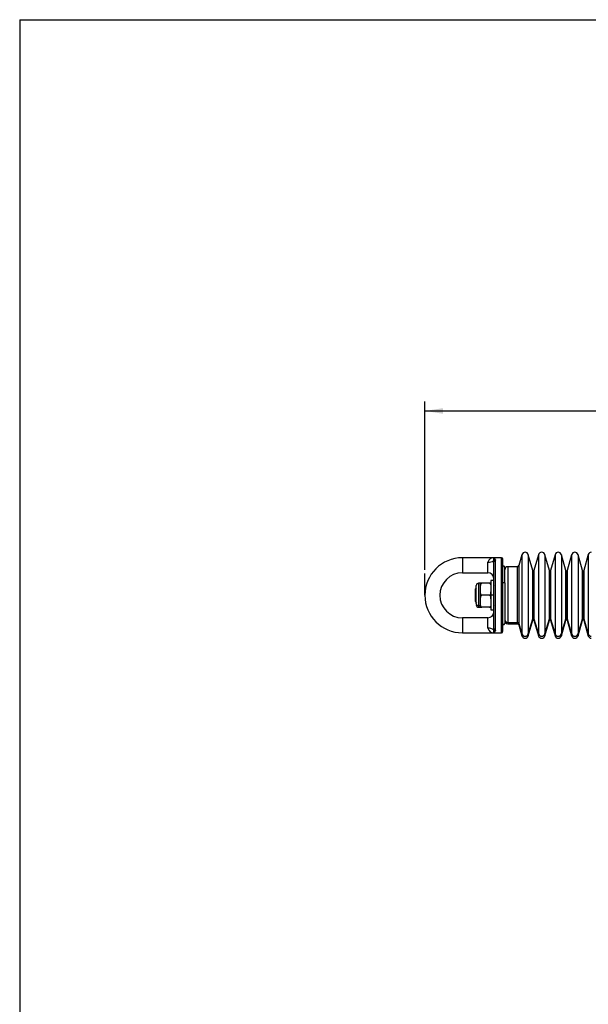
# Model space of a CAD drawing. Header units: millimetres. Extents: x 0 to 864, y 0 to 559.
# Tile 3 of 12: x 0 to 189, y 231 to 559. Entities that reach past the tile are written whole.
import ezdxf

# ---------------------------------------------------------------- set-up
doc = ezdxf.new("R2010")
doc.units = ezdxf.units.MM
doc.layers.add('DIMENSIONS', color=140, linetype='Continuous')
doc.layers.add('SLD-DEFPOINTS', color=7, linetype='Continuous')
doc.styles.add('SLDTEXTSTYLE0', font='TXT', dxfattribs={"width": 0.75})
doc.dimstyles.new('SLDDIMSTYLE0', dxfattribs={"dimtxt": 6, "dimasz": 6, "dimexe": 0, "dimexo": 0.0625, "dimgap": 1.5, "dimtad": 0, "dimtih": 1, "dimtoh": 1, "dimdec": 1, "dimrnd": 1e-09, "dimzin": 12, "dimdsep": 46, "dimtxsty": 'SLDTEXTSTYLE0', "dimsah": 1, "dimcen": 0.09, "dimadec": 0, "dimazin": 3, "dimtfac": 1, "dimtdec": 1, "dimtofl": 0, "dimtmove": 0, "dimatfit": 3, "dimfxl": 0, "dimfrac": 2, "dimtolj": 1, "dimtzin": 12, "dimarcsym": 0})

# ---------------------------------------------------------------- blocks, each defined once
blk = doc.blocks.new('_D')
at = {"layer": 'DIMENSIONS'}
for p, q in [((134.81, 375.7), (134.81, 431.72)), ((372.41, 389.98), (372.41, 431.72)), ((134.81, 428.55), (199.81, 428.55)), ((372.41, 428.55), (307.42, 428.55))]:
    blk.add_line(p, q, dxfattribs=at)
for points in [[(134.81, 428.55), (140.81, 427.62), (140.81, 429.47)], [(372.41, 428.55), (366.41, 429.47), (366.41, 427.62)]]:
    blk.add_solid(points, dxfattribs=at)
at = {"layer": 'DIMENSIONS', "insert": (201.03, 431.52), "char_height": 6, "attachment_point": 1, "style": 'SLDTEXTSTYLE0'}
blk.add_mtext('223MM MIN. - 240MM MAX.', dxfattribs=at)

msp = doc.modelspace()

# ---------------------------------------------------------------- linework, layer by layer
at = {"color": 7, "linetype": 'Continuous', "lineweight": 25}
for p, q in [((167.13, 380.7), (166.08, 377.06)), ((170.75, 375.44), (169.24, 380.7)), ((172.64, 380.7), (171.13, 375.44)), ((176.26, 375.44), (174.76, 380.7)), ((178.16, 380.7), (176.65, 375.44)), ((181.78, 375.44), (180.27, 380.7)), ((183.67, 380.7), (182.16, 375.44)), ((187.29, 375.44), (185.79, 380.7)), ((189.21, 380.77), (187.68, 375.44)), ((147.31, 379.69), (147.31, 374.69)), ((157.81, 379.69), (147.31, 379.69)), ((155.81, 374.69), (155.81, 378.19)), ((157.72, 378.75), (157.81, 378.38)), ((160.31, 379.69), (157.81, 379.69)), ((157.81, 356.01), (157.81, 378.38)), ((158.2, 379.17), (158.31, 378.85)), ((158.31, 355.54), (158.31, 378.85)), ((160.31, 354.69), (160.31, 379.69)), ((160.81, 355.19), (160.81, 379.19)), ((160.91, 377.04), (160.81, 377.04)), ((147.31, 374.69), (155.81, 374.69)), ((161.41, 371.25), (161.41, 376.5)), ((165.6, 376.69), (162.41, 376.69)), ((153.31, 371.19), (152.71, 371.19)), ((153.81, 371.19), (153.31, 371.19)), ((153.31, 370.04), (153.31, 371.19)), ((156.31, 371.19), (153.81, 371.19)), ((156.81, 371.19), (156.31, 371.19)), ((157.81, 372.09), (156.81, 372.09)), ((156.81, 372.09), (156.81, 367.19)), ((157.81, 370.59), (157.91, 370.69)), ((161.41, 371.25), (161.41, 357.87)), ((152.01, 369.69), (151.51, 369.19)), ((151.51, 369.19), (151.51, 365.19)), ((151.91, 364.42), (151.91, 370.39)), ((153.31, 369.19), (153.31, 370.04)), ((153.31, 368.34), (153.31, 369.19)), ((153.31, 366.04), (153.31, 368.34)), ((156.31, 367.19), (153.81, 367.19)), ((156.81, 367.39), (156.81, 368.34)), ((157.81, 367.19), (156.81, 367.19)), ((156.81, 367.19), (156.81, 362.29)), ((151.51, 365.19), (152.01, 364.69)), ((151.91, 364.42), (151.91, 364.12)), ((153.31, 365.19), (153.31, 366.04)), ((153.31, 364.34), (153.31, 365.19)), ((153.31, 363.19), (153.31, 364.34)), ((156.81, 366.04), (156.81, 367)), ((152.71, 363.73), (153.31, 363.73)), ((152.71, 363.19), (153.31, 363.19)), ((153.31, 363.19), (153.81, 363.19)), ((156.31, 363.19), (153.81, 363.19)), ((156.31, 363.19), (156.81, 363.19)), ((156.81, 362.29), (157.81, 362.29)), ((157.91, 363.69), (157.81, 363.79)), ((147.31, 359.69), (147.31, 354.69)), ((155.81, 359.69), (147.31, 359.69)), ((155.81, 356.19), (155.81, 359.69)), ((160.81, 357.34), (160.91, 357.34)), ((162.41, 358.14), (165.6, 358.14)), ((162.41, 357.69), (165.6, 357.69)), ((166.08, 357.79), (167.13, 354.32)), ((166.08, 357.33), (167.13, 353.69)), ((169.24, 354.32), (170.75, 359.34)), ((169.24, 353.69), (170.75, 358.95)), ((171.13, 359.34), (172.64, 354.32)), ((171.13, 358.95), (172.64, 353.69)), ((174.76, 354.32), (176.26, 359.34)), ((174.76, 353.69), (176.26, 358.95)), ((176.65, 359.34), (178.16, 354.32)), ((176.65, 358.95), (178.16, 353.69)), ((180.27, 354.32), (181.78, 359.34)), ((180.27, 353.69), (181.78, 358.95)), ((182.16, 359.34), (183.67, 354.32)), ((182.16, 358.95), (183.67, 353.69)), ((185.79, 354.32), (187.29, 359.34)), ((185.79, 353.69), (187.29, 358.95)), ((187.68, 359.34), (189.21, 354.25)), ((187.68, 358.95), (189.21, 353.62)), ((147.31, 354.69), (157.81, 354.69)), ((157.81, 356.01), (157.72, 355.63)), ((157.81, 354.69), (160.31, 354.69)), ((158.31, 355.54), (158.2, 355.22))]:
    msp.add_line(p, q, dxfattribs=at)
at = {"color": 8, "linetype": 'Continuous', "lineweight": 25}
for p, q in [((167.13, 380.7), (167.13, 354.32)), ((169.24, 380.7), (169.24, 354.32)), ((172.64, 380.7), (172.64, 354.32)), ((174.76, 380.7), (174.76, 354.32)), ((178.16, 380.7), (178.16, 354.32)), ((180.27, 380.7), (180.27, 354.32)), ((183.67, 380.7), (183.67, 354.32)), ((185.79, 380.7), (185.79, 354.32)), ((189.21, 380.77), (189.21, 354.25)), ((166.08, 377.06), (166.08, 357.79)), ((162.41, 376.69), (162.41, 358.14)), ((165.6, 358.14), (165.6, 376.69)), ((170.75, 359.34), (170.75, 375.44)), ((170.94, 359.47), (170.94, 375.29)), ((171.13, 375.44), (171.13, 359.34)), ((176.26, 359.34), (176.26, 375.44)), ((176.46, 359.47), (176.46, 375.29)), ((176.65, 375.44), (176.65, 359.34)), ((181.78, 359.34), (181.78, 375.44)), ((181.97, 359.47), (181.97, 375.29)), ((182.16, 375.44), (182.16, 359.34)), ((187.29, 359.34), (187.29, 375.44)), ((187.49, 359.47), (187.49, 375.29)), ((187.68, 375.44), (187.68, 359.34)), ((152.71, 371.19), (152.71, 363.73)), ((160.81, 371.47), (160.91, 371.47)), ((152.71, 363.73), (152.71, 363.19)), ((162.41, 358.14), (162.41, 357.69)), ((165.6, 357.69), (165.6, 358.14)), ((166.08, 357.79), (166.08, 357.33)), ((170.75, 358.95), (170.75, 359.34)), ((170.94, 359.09), (170.94, 359.47)), ((171.13, 359.34), (171.13, 358.95)), ((176.26, 358.95), (176.26, 359.34)), ((176.46, 359.09), (176.46, 359.47)), ((176.65, 359.34), (176.65, 358.95)), ((181.78, 358.95), (181.78, 359.34)), ((181.97, 359.09), (181.97, 359.47)), ((182.16, 359.34), (182.16, 358.95)), ((187.29, 358.95), (187.29, 359.34)), ((187.49, 359.09), (187.49, 359.47)), ((187.68, 359.34), (187.68, 358.95)), ((167.13, 354.32), (167.13, 353.69)), ((169.24, 354.32), (169.24, 353.69)), ((172.64, 354.32), (172.64, 353.69)), ((174.76, 354.32), (174.76, 353.69)), ((178.16, 354.32), (178.16, 353.69)), ((180.27, 354.32), (180.27, 353.69)), ((183.67, 354.32), (183.67, 353.69)), ((185.79, 354.32), (185.79, 353.69)), ((189.21, 354.25), (189.21, 353.62))]:
    msp.add_line(p, q, dxfattribs=at)
at = {"color": 7, "linetype": 'Continuous', "lineweight": 25, "flags": 128}
for points in [[(153.31, 370.04), (153.4, 370.78), (153.47, 370.94), (153.57, 371.08), (153.66, 371.15), (153.76, 371.19), (153.81, 371.19)], [(156.31, 371.19), (156.4, 371.18), (156.48, 371.14), (156.59, 371.05), (156.7, 370.85), (156.81, 370.24), (156.81, 370.04)], [(160.91, 371.47), (161.01, 371.46), (161.11, 371.45), (161.19, 371.43), (161.27, 371.4), (161.33, 371.37), (161.38, 371.33), (161.41, 371.29), (161.41, 371.25)], [(153.81, 367.19), (153.73, 367.21), (153.65, 367.24), (153.54, 367.33), (153.43, 367.54), (153.32, 368.14), (153.31, 368.34)], [(153.31, 366.04), (153.4, 366.78), (153.47, 366.94), (153.57, 367.08), (153.66, 367.15), (153.76, 367.19), (153.81, 367.19)], [(156.81, 368.34), (156.73, 367.61), (156.66, 367.45), (156.56, 367.3), (156.47, 367.24), (156.37, 367.2), (156.31, 367.19)], [(156.31, 367.19), (156.4, 367.18), (156.48, 367.14), (156.59, 367.05), (156.7, 366.85), (156.81, 366.24), (156.81, 366.04)], [(153.81, 363.19), (153.73, 363.21), (153.65, 363.24), (153.54, 363.33), (153.43, 363.54), (153.32, 364.14), (153.31, 364.34)], [(156.81, 364.34), (156.73, 363.61), (156.66, 363.45), (156.56, 363.3), (156.47, 363.24), (156.37, 363.2), (156.31, 363.19)]]:
    msp.add_lwpolyline(points, dxfattribs=at)
at = {"color": 7, "linetype": 'Continuous', "lineweight": 25}
for centre, radius, start, end in [((168.18, 380.39), 1.1, 16, 164), ((173.7, 380.39), 1.1, 16, 164), ((179.21, 380.39), 1.1, 16, 164), ((184.73, 380.39), 1.1, 16, 164), ((190.17, 380.49), 1, 90, 164), ((147.31, 367.19), 12.5, 90, 270), ((157.61, 377.88), 1.83, 83.7175, 170.0223), ((156.07, 380.85), 2.67, 264.5114, 308.1498), ((158.72, 379.13), 1.07, 148.0798, 200.6183), ((158.24, 378.64), 0.528, 94.3325, 168.2638), ((156.16, 378.08), 2.31, 28.2101, 44.3545), ((158.3, 378.36), 0.484, 88.0635, 177.9228), ((160.31, 379.19), 0.5, 0, 90), ((160.91, 376.54), 0.5, 0, 90), ((165.6, 377.19), 0.5, 270, 344), ((147.31, 367.19), 7.5, 90, 270), ((155.81, 372.69), 2, 0, 90), ((162.41, 375.69), 1, 90, 180), ((170.94, 375.49), 0.2, 196, 270), ((170.94, 375.49), 0.2, 270, 344), ((176.46, 375.49), 0.2, 196, 270), ((176.46, 375.49), 0.2, 270, 344), ((181.97, 375.49), 0.2, 196, 270), ((181.97, 375.49), 0.2, 270, 344), ((187.49, 375.49), 0.2, 196, 270), ((187.49, 375.49), 0.2, 270, 344), ((152.71, 370.39), 0.8, 90, 180), ((152.66, 364.48), 0.752, 184.4019, 273.8113), ((152.71, 363.99), 0.8, 180, 270), ((155.81, 361.69), 2, 270, 0), ((160.91, 357.84), 0.5, 270, 360), ((162.39, 359.12), 0.977, 181.4091, 271.343), ((162.41, 358.69), 1, 180, 270), ((165.61, 357.64), 0.497, 17.7818, 90.8462), ((165.6, 357.19), 0.5, 16, 90), ((170.94, 359.27), 0.199, 89.1538, 162.2182), ((170.94, 358.89), 0.2, 90, 164), ((170.94, 359.27), 0.199, 17.7818, 90.8462), ((170.94, 358.89), 0.2, 16, 90), ((176.45, 359.27), 0.199, 89.1538, 162.2182), ((176.46, 358.89), 0.2, 90, 164), ((176.46, 359.27), 0.199, 17.7818, 90.8462), ((176.46, 358.89), 0.2, 16, 90), ((181.97, 359.27), 0.199, 89.1538, 162.2182), ((181.97, 358.89), 0.2, 90, 164), ((181.97, 359.27), 0.199, 17.7818, 90.8462), ((181.97, 358.89), 0.2, 16, 90), ((187.48, 359.27), 0.199, 89.1538, 162.2182), ((187.49, 358.89), 0.2, 90, 164), ((187.49, 359.27), 0.199, 17.7818, 90.8462), ((187.49, 358.89), 0.2, 16, 90), ((156.07, 353.53), 2.67, 51.8502, 95.4886), ((157.6, 356.49), 1.81, 189.4551, 276.8051), ((158.72, 355.26), 1.07, 159.3884, 211.9135), ((158.24, 355.74), 0.528, 191.7362, 265.6675), ((158.3, 356.02), 0.484, 182.0772, 271.9365), ((156.36, 356.16), 2.07, 314.7067, 332.7287), ((160.31, 355.19), 0.5, 270, 0), ((168.18, 354.67), 1.11, 198.282, 341.718), ((173.7, 354.67), 1.11, 198.282, 341.718), ((179.21, 354.67), 1.11, 198.282, 341.718), ((184.73, 354.67), 1.11, 198.282, 341.718), ((190.15, 354.56), 0.994, 197.7818, 270.8462), ((168.18, 353.99), 1.1, 196, 344), ((173.7, 353.99), 1.1, 196, 344), ((179.21, 353.99), 1.1, 196, 344), ((184.73, 353.99), 1.1, 196, 344), ((190.17, 353.89), 1, 196, 270)]:
    msp.add_arc(centre, radius, start, end, dxfattribs=at)
at = {"layer": 'DIMENSIONS'}
msp.add_line((134.81, 367.19), (134.81, 374.43), dxfattribs=at)
at = {"layer": 'SLD-DEFPOINTS'}
for q in [(0, 0), (863.6, 558.8)]:
    msp.add_line((0, 558.8), q, dxfattribs=at)

# ---------------------------------------------------------------- dimensions: what is measured, and where the dimension line sits
at = {"layer": 'DIMENSIONS'}
dim = msp.add_linear_dim(base=(372.41, 428.55), p1=(134.81, 374.43), p2=(372.41, 388.71), text='223MM MIN. - 240MM MAX.', dimstyle='SLDDIMSTYLE0', dxfattribs=at)
dim.commit()
dim.dimension.update_dxf_attribs({"geometry": '_D', "text_midpoint": (253.61, 428.55), "dimtype": 160})

doc.saveas('drawing.dxf')
